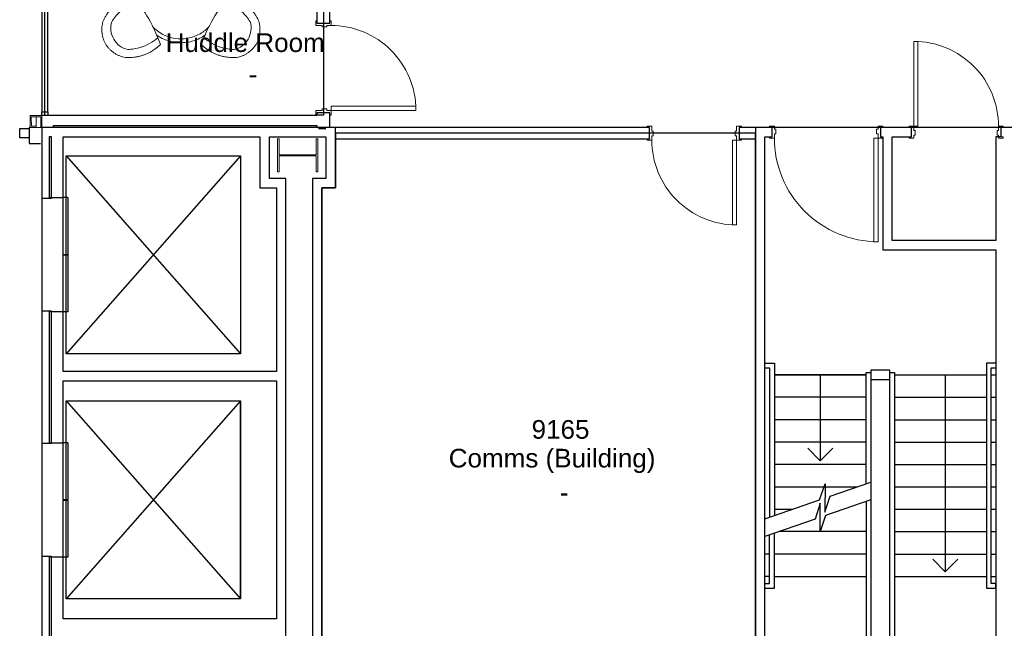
# Model space of a CAD drawing. Header units: inches. Extents: x -1 to 4727, y -3 to 1727.
# Tile 130 of 163: x 3144 to 3562, y 862 to 1120. Entities that reach past the tile are written whole.
import ezdxf

# ---------------------------------------------------------------- set-up
doc = ezdxf.new("R2010")
doc.units = ezdxf.units.IN
doc.header["$LTSCALE"] = 42
doc.header["$MEASUREMENT"] = 0
doc.layers.get('0').update_dxf_attribs({"linetype": 'CONTINUOUS'})
for name, color, linetype in [('A-FLOR-EVTR', 8, 'CONTINUOUS'), ('A-FLOR-STRS', 9, 'CONTINUOUS'), ('I-DOOR', 9, 'CONTINUOUS'), ('I-FURN', 8, 'CONTINUOUS'), ('I-FURN-CHAR', 9, 'CONTINUOUS'), ('I-GLAZ', 8, 'CONTINUOUS'), ('I-WALL', 8, 'CONTINUOUS'), ('Room Names & IDs', 7, 'CONTINUOUS'), ('S-COLS', 7, 'CONTINUOUS'), ('triLabelLayer', 7, 'CONTINUOUS'), ('triMeasuredGrossAreaLayer', 7, 'CONTINUOUS'), ('triSpaceLayer', 7, 'CONTINUOUS')]:
    doc.layers.add(name, color=color, linetype=linetype)
doc.styles.add('PDF Helvetica', font='Helvetica.ttf')
doc.styles.get("Standard").update_dxf_attribs({"font": 'romans.shx'})

# ---------------------------------------------------------------- blocks, each defined once
blk = doc.blocks.new('Single - Plain Panel - Hollow Metal Frame - 3_-0_ x 8_-6_ - Interior-6967556-FURNITURE PLAN - FLOOR 09 - EAST')
at = {"lineweight": 18}
for p, q in [((-18, 38.9375), (-16.25, 38.9375)), ((-18, 2.9375), (-18, 38.9375)), ((-16.25, 2.9375), (-16.25, 38.9375)), ((-18, 2.9375), (-20, 2.9375)), ((-20, 2.9375), (-20, 2.4375)), ((-20, 2.4375), (-19, 2.4375)), ((-19, 2.4375), (-19, -2.4375)), ((-18, 2.9375), (-16.25, 2.9375)), ((-18, 1.1875), (-18, 2.9375)), ((-17.375, 1.1875), (-18, 1.1875)), ((-17.375, -0.8125), (-17.375, 1.1875)), ((18, 1.1875), (17.375, 1.1875)), ((17.375, 1.1875), (17.375, -0.8125)), ((20, 2.9375), (18, 2.9375)), ((18, 2.9375), (18, 1.1875)), ((19, -2.4375), (19, 2.4375)), ((19, 2.4375), (20, 2.4375)), ((20, 2.4375), (20, 2.9375)), ((-19, -2.4375), (-20, -2.4375)), ((-20, -2.4375), (-20, -2.9375)), ((-20, -2.9375), (-18, -2.9375)), ((-18, -2.9375), (-18, -0.8125)), ((-18, -0.8125), (-17.375, -0.8125)), ((17.375, -0.8125), (18, -0.8125)), ((18, -0.8125), (18, -2.9375)), ((18, -2.9375), (20, -2.9375)), ((20, -2.4375), (19, -2.4375)), ((20, -2.9375), (20, -2.4375))]:
    blk.add_line(p, q, dxfattribs=at)
at = {"lineweight": 9}
blk.add_arc((-18, 2.9375), 36, 359.794694, 90, dxfattribs=at)
blk = doc.blocks.new('Table - With Chairs - Round - 36_-2573516-FURNITURE PLAN - FLOOR 09 - EAST')
at = {"lineweight": 9}
for centre, start, end in [((-64.27, 39.4), 319.0923, 340.9077), ((72.22, 39.4), 199.0923, 220.9077), ((3.98, -78.81), 79.0923, 100.9077)]:
    blk.add_arc(centre, 63.02, start, end, dxfattribs=at)
for centre, major_axis, start_param, end_param in [((-16.54, 11.97), (-6.73, 6.22), 5.68358, 6.517561), ((24.49, 11.97), (6.73, 6.22), 6.048809, 6.88279), ((-16.64, 11.78), (-8.75, 2.72), 6.048809, 6.88279), ((24.6, 11.78), (8.75, 2.72), 5.68358, 6.517561), ((3.87, -23.75), (2.02, 8.94), 2.541988, 3.375969), ((4.08, -23.75), (-2.02, 8.94), 2.907216, 3.741198)]:
    blk.add_ellipse(centre, major_axis=major_axis, ratio=0.999075, start_param=start_param, end_param=end_param, dxfattribs=at)
for points, knots in [([(-28.06, 18.5), (-27.83, 18.85), (-27.35, 19.54), (-26.68, 20.33), (-26.1, 20.92), (-25.64, 21.34), (-25.17, 21.74), (-24.68, 22.12), (-24.17, 22.47), (-23.64, 22.79), (-23.1, 23.09), (-22.37, 23.46), (-21.43, 23.84), (-20.64, 24.08), (-20.24, 24.18)], [-1, -1, -1, -1, -0.875, -0.75, -0.6875, -0.625, -0.5625, -0.5, -0.4375, -0.375, -0.3125, -0.25, -0.125, 0, 0, 0, 0]), ([(-20.24, 24.18), (-19.77, 24.23), (-18.83, 24.3), (-17.43, 24.29), (-16.25, 24.2), (-15.32, 24.08), (-14.62, 23.96), (-13.93, 23.82), (-13.24, 23.65), (-12.56, 23.45), (-11.89, 23.23), (-11.23, 22.99), (-10.57, 22.72), (-9.92, 22.43), (-9.29, 22.11), (-8.67, 21.78), (-7.86, 21.29), (-6.87, 20.63), (-5.76, 19.76), (-5.06, 19.12), (-4.72, 18.79)], [-1, -1, -1, -1, -0.916667, -0.833333, -0.75, -0.708333, -0.666667, -0.625, -0.583333, -0.541667, -0.5, -0.458333, -0.416667, -0.375, -0.333333, -0.291667, -0.25, -0.166667, -0.083333, 0, 0, 0, 0]), ([(-5.77, 15.98), (-6.87, 16.88), (-9.23, 18.47), (-13.56, 20.28), (-16.76, 20.83), (-18.58, 20.9)], [-1, -1, -1, -1, -0.7, -0.4, 0, 0, 0, 0]), ([(12.67, 18.79), (13.01, 19.12), (13.71, 19.76), (14.83, 20.63), (15.81, 21.29), (16.62, 21.78), (17.24, 22.11), (17.88, 22.43), (18.52, 22.72), (19.18, 22.99), (19.84, 23.23), (20.51, 23.45), (21.2, 23.65), (21.88, 23.82), (22.57, 23.96), (23.27, 24.08), (24.21, 24.2), (25.38, 24.29), (26.79, 24.3), (27.73, 24.23), (28.2, 24.18)], [-1, -1, -1, -1, -0.916667, -0.833333, -0.75, -0.708333, -0.666667, -0.625, -0.583333, -0.541667, -0.5, -0.458333, -0.416667, -0.375, -0.333333, -0.291667, -0.25, -0.166667, -0.083333, 0, 0, 0, 0]), ([(13.72, 15.98), (14.82, 16.88), (17.18, 18.47), (21.51, 20.28), (24.71, 20.83), (26.54, 20.9)], [-1, -1, -1, -1, -0.7, -0.4, 0, 0, 0, 0]), ([(28.2, 24.18), (28.6, 24.08), (29.38, 23.84), (30.32, 23.46), (31.05, 23.09), (31.59, 22.79), (32.12, 22.47), (32.63, 22.12), (33.12, 21.74), (33.6, 21.34), (34.05, 20.92), (34.64, 20.33), (35.31, 19.54), (35.79, 18.85), (36.01, 18.5)], [-1, -1, -1, -1, -0.875, -0.75, -0.6875, -0.625, -0.5625, -0.5, -0.4375, -0.375, -0.3125, -0.25, -0.125, 0, 0, 0, 0]), ([(-29.07, 8.89), (-29.19, 9.28), (-29.37, 10.08), (-29.51, 11.09), (-29.56, 11.9), (-29.57, 12.52), (-29.55, 13.14), (-29.5, 13.75), (-29.42, 14.37), (-29.32, 14.98), (-29.18, 15.59), (-28.96, 16.39), (-28.61, 17.36), (-28.26, 18.12), (-28.06, 18.5)], [-1, -1, -1, -1, -0.875, -0.75, -0.6875, -0.625, -0.5625, -0.5, -0.4375, -0.375, -0.3125, -0.25, -0.125, 0, 0, 0, 0]), ([(36.01, 18.5), (36.21, 18.12), (36.56, 17.36), (36.91, 16.39), (37.13, 15.59), (37.27, 14.98), (37.38, 14.37), (37.46, 13.75), (37.51, 13.14), (37.52, 12.52), (37.51, 11.9), (37.46, 11.09), (37.33, 10.08), (37.14, 9.28), (37.03, 8.89)], [-1, -1, -1, -1, -0.875, -0.75, -0.6875, -0.625, -0.5625, -0.5, -0.4375, -0.375, -0.3125, -0.25, -0.125, 0, 0, 0, 0]), ([(-16.64, -1.87), (-17.1, -1.74), (-18, -1.45), (-19.32, -0.92), (-20.38, -0.4), (-21.2, 0.06), (-21.81, 0.43), (-22.4, 0.82), (-22.97, 1.24), (-23.54, 1.67), (-24.08, 2.12), (-24.6, 2.6), (-25.11, 3.09), (-25.6, 3.6), (-26.07, 4.13), (-26.52, 4.67), (-27.1, 5.42), (-27.76, 6.39), (-28.47, 7.61), (-28.88, 8.45), (-29.07, 8.89)], [-1, -1, -1, -1, -0.916667, -0.833333, -0.75, -0.708333, -0.666667, -0.625, -0.583333, -0.541667, -0.5, -0.458333, -0.416667, -0.375, -0.333333, -0.291667, -0.25, -0.166667, -0.083333, 0, 0, 0, 0]), ([(-14.73, 0.45), (-16.07, 0.95), (-18.62, 2.2), (-22.35, 5.04), (-24.43, 7.55), (-25.4, 9.09)], [-1, -1, -1, -1, -0.7, -0.4, 0, 0, 0, 0]), ([(22.68, 0.45), (24.02, 0.95), (26.58, 2.2), (30.31, 5.04), (32.38, 7.55), (33.35, 9.09)], [-1, -1, -1, -1, -0.7, -0.4, 0, 0, 0, 0]), ([(37.03, 8.89), (36.83, 8.45), (36.42, 7.61), (35.72, 6.39), (35.05, 5.42), (34.48, 4.67), (34.03, 4.13), (33.56, 3.6), (33.07, 3.09), (32.56, 2.6), (32.03, 2.12), (31.49, 1.67), (30.93, 1.24), (30.35, 0.82), (29.76, 0.43), (29.16, 0.06), (28.33, -0.4), (27.27, -0.92), (25.96, -1.45), (25.05, -1.74), (24.59, -1.87)], [-1, -1, -1, -1, -0.916667, -0.833333, -0.75, -0.708333, -0.666667, -0.625, -0.583333, -0.541667, -0.5, -0.458333, -0.416667, -0.375, -0.333333, -0.291667, -0.25, -0.166667, -0.083333, 0, 0, 0, 0]), ([(-4.99, -16.42), (-5.22, -17.83), (-5.42, -20.67), (-4.82, -25.32), (-3.69, -28.37), (-2.84, -29.99)], [-1, -1, -1, -1, -0.7, -0.4, 0, 0, 0, 0]), ([(12.94, -16.42), (13.18, -17.83), (13.37, -20.67), (12.77, -25.32), (11.64, -28.37), (10.79, -29.99)], [-1, -1, -1, -1, -0.7, -0.4, 0, 0, 0, 0]), ([(-4.85, -33.07), (-5.13, -32.68), (-5.66, -31.9), (-6.36, -30.68), (-6.87, -29.62), (-7.23, -28.75), (-7.48, -28.09), (-7.7, -27.42), (-7.89, -26.74), (-8.07, -26.05), (-8.21, -25.36), (-8.33, -24.66), (-8.43, -23.96), (-8.5, -23.25), (-8.54, -22.55), (-8.56, -21.84), (-8.55, -20.89), (-8.47, -19.71), (-8.27, -18.31), (-8.07, -17.38), (-7.95, -16.92)], [-1, -1, -1, -1, -0.916667, -0.833333, -0.75, -0.708333, -0.666667, -0.625, -0.583333, -0.541667, -0.5, -0.458333, -0.416667, -0.375, -0.333333, -0.291667, -0.25, -0.166667, -0.083333, 0, 0, 0, 0]), ([(15.9, -16.92), (16.02, -17.38), (16.22, -18.31), (16.42, -19.71), (16.5, -20.89), (16.51, -21.84), (16.49, -22.55), (16.45, -23.25), (16.38, -23.96), (16.28, -24.66), (16.16, -25.36), (16.02, -26.05), (15.85, -26.74), (15.65, -27.42), (15.43, -28.09), (15.18, -28.75), (14.82, -29.62), (14.31, -30.68), (13.61, -31.9), (13.09, -32.68), (12.81, -33.07)], [-1, -1, -1, -1, -0.916667, -0.833333, -0.75, -0.708333, -0.666667, -0.625, -0.583333, -0.541667, -0.5, -0.458333, -0.416667, -0.375, -0.333333, -0.291667, -0.25, -0.166667, -0.083333, 0, 0, 0, 0]), ([(3.98, -36.99), (3.55, -36.98), (2.72, -36.9), (1.7, -36.72), (0.9, -36.51), (0.3, -36.32), (-0.28, -36.11), (-0.85, -35.87), (-1.41, -35.61), (-1.95, -35.31), (-2.48, -35), (-3.17, -34.54), (-3.97, -33.92), (-4.57, -33.36), (-4.85, -33.07)], [-1, -1, -1, -1, -0.875, -0.75, -0.6875, -0.625, -0.5625, -0.5, -0.4375, -0.375, -0.3125, -0.25, -0.125, 0, 0, 0, 0]), ([(12.81, -33.07), (12.52, -33.36), (11.92, -33.92), (11.12, -34.54), (10.44, -35), (9.91, -35.31), (9.36, -35.61), (8.8, -35.87), (8.23, -36.11), (7.65, -36.32), (7.05, -36.51), (6.25, -36.72), (5.24, -36.9), (4.4, -36.98), (3.98, -36.99)], [-1, -1, -1, -1, -0.875, -0.75, -0.6875, -0.625, -0.5625, -0.5, -0.4375, -0.375, -0.3125, -0.25, -0.125, 0, 0, 0, 0])]:
    blk.add_open_spline(points, degree=3, knots=knots, dxfattribs=at)
blk = doc.blocks.new('Door - Elevator - Double - 48_ x 84_-2062964-FURNITURE PLAN - FLOOR 09 - EAST')
for p, q in [((-28.15, 5), (-4.03, 5)), ((-28.15, 5), (-28.15, 3)), ((-4.03, 3), (-4.03, 5)), ((-3.78, 5), (20.35, 5)), ((-3.78, 3), (-3.78, 5)), ((20.35, 5), (20.35, 3)), ((-4.03, 3), (-28.15, 3)), ((20.35, 3), (-3.78, 3))]:
    blk.add_line(p, q)
blk = doc.blocks.new('Rectangular Mullion - IOC - Typical-7565971-FURNITURE PLAN - FLOOR 09 - EAST')
at = {"lineweight": 18}
for p, q in [((0, 1.25), (-1.5625, 1.25)), ((-1.5625, 1.25), (-1.5625, -1.25)), ((0, -1.25), (0, 1.25)), ((-1.5625, -1.25), (0, -1.25))]:
    blk.add_line(p, q, dxfattribs=at)
blk = doc.blocks.new('CISCO Running Light vertical - CISCO Running Light vertical 5_-5573628-FURNITURE PLAN - FLOOR 09 - EAST')
at = {"lineweight": 9}
for p, q in [((3474.51, 864.17), (3469.59, 863.32)), ((3469.59, 863.32), (3470.43, 858.39)), ((3470.16, 862.91), (3474.11, 863.59)), ((3470.84, 858.97), (3470.16, 862.91)), ((3472.13, 863.25), (3474.11, 863.59)), ((3472.89, 858.82), (3472.13, 863.25)), ((3474.11, 863.59), (3474.87, 859.15)), ((3474.11, 863.59), (3474.87, 859.15)), ((3475.36, 859.24), (3474.51, 864.17)), ((3470.43, 858.39), (3472.89, 858.82)), ((3472.81, 859.31), (3470.84, 858.97)), ((3472.89, 858.82), (3472.81, 859.31)), ((3474.87, 859.15), (3472.89, 858.82)), ((3474.87, 859.15), (3475.36, 859.24))]:
    blk.add_line(p, q, dxfattribs=at)
blk = doc.blocks.new('W-Wide Flange-Column - W14X100-2731370-FURNITURE PLAN - FLOOR 09 - EAST')
at = {"lineweight": 18}
for p, q in [((7, 8.5), (-7, 8.5)), ((-7, 8.5), (-7, 7.79)), ((7, 7.79), (7, 8.5)), ((-7, 7.79), (-0.22, 7.79)), ((-0.22, 7.79), (-0.22, -7.79)), ((0.22, -7.79), (0.22, 7.79)), ((0.22, 7.79), (7, 7.79)), ((-0.22, -7.79), (-7, -7.79)), ((-7, -7.79), (-7, -8.5)), ((7, -7.79), (0.22, -7.79)), ((7, -8.5), (7, -7.79)), ((-7, -8.5), (7, -8.5))]:
    blk.add_line(p, q, dxfattribs=at)
blk = doc.blocks.new('columns')
at = {"layer": 'S-COLS', "rotation": 270.0000000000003}
blk.add_blockref('W-Wide Flange-Column - W14X100-2731370-FURNITURE PLAN - FLOOR 09 - EAST', (3729.63, 642.64), dxfattribs=at)

msp = doc.modelspace()

# ---------------------------------------------------------------- linework, layer by layer
at = {"layer": 'A-FLOR-EVTR'}
for p, q in [((3163.75, 978.5), (3163.75, 1062.5)), ((3163.75, 1062.5), (3237.75, 1062.5)), ((3163.75, 1062.5), (3237.75, 1062.5)), ((3163.75, 978.5), (3163.75, 1062.5)), ((3163.75, 1062.5), (3237.75, 978.5)), ((3237.75, 1062.5), (3163.75, 978.5)), ((3237.75, 1062.5), (3237.75, 978.5)), ((3237.75, 1062.5), (3237.75, 978.5)), ((3237.75, 978.5), (3163.75, 978.5)), ((3237.75, 978.5), (3163.75, 978.5)), ((3163.75, 874.5), (3163.75, 958.5)), ((3163.75, 958.5), (3237.75, 958.5)), ((3163.75, 958.5), (3237.75, 958.5)), ((3163.75, 874.5), (3163.75, 958.5)), ((3163.75, 958.5), (3237.75, 874.5)), ((3237.75, 958.5), (3163.75, 874.5)), ((3237.75, 958.5), (3237.75, 874.5)), ((3237.75, 958.5), (3237.75, 874.5)), ((3237.75, 874.5), (3237.75, 958.5)), ((3237.75, 874.5), (3163.75, 874.5)), ((3237.75, 874.5), (3163.75, 874.5))]:
    msp.add_line(p, q, dxfattribs=at)
at = {"layer": 'A-FLOR-STRS'}
for p, q in [((3460.25, 974.5), (3464.25, 974.5)), ((3460.25, 974.5), (3464.25, 974.5)), ((3464.25, 974.5), (3464.25, 909.8)), ((3464.25, 974.5), (3464.25, 909.8)), ((3558.25, 974.5), (3554.25, 974.5)), ((3554.25, 974.5), (3554.25, 879)), ((3558.25, 974.5), (3554.25, 974.5)), ((3554.25, 974.5), (3554.25, 879)), ((3460.25, 972.5), (3462.25, 972.5)), ((3460.25, 972.5), (3462.25, 972.5)), ((3462.25, 972.5), (3462.25, 909.11)), ((3462.25, 972.5), (3462.25, 909.11)), ((3464.25, 969.5), (3503.25, 969.5)), ((3503.25, 969.5), (3464.25, 969.5)), ((3464.25, 969.5), (3503.25, 969.5)), ((3503.25, 969.5), (3464.25, 969.5)), ((3483.75, 969.5), (3483.75, 933.12)), ((3483.75, 969.5), (3483.75, 933.12)), ((3503.25, 923.28), (3503.25, 970.5)), ((3503.25, 970.5), (3505.25, 970.5)), ((3503.25, 923.28), (3503.25, 970.5)), ((3503.25, 970.5), (3505.25, 970.5)), ((3505.25, 971.5), (3505.25, 752.5)), ((3513.25, 971.5), (3505.25, 971.5)), ((3505.25, 971.5), (3505.25, 752.5)), ((3513.25, 971.5), (3505.25, 971.5)), ((3513.25, 752.5), (3513.25, 971.5)), ((3513.25, 752.5), (3513.25, 971.5)), ((3513.25, 970.5), (3515.25, 970.5)), ((3513.25, 970.5), (3515.25, 970.5)), ((3515.25, 970.5), (3515.25, 812.06)), ((3515.25, 970.5), (3515.25, 812.06)), ((3515.25, 969.5), (3554.25, 969.5)), ((3515.25, 969.5), (3554.25, 969.5)), ((3536.75, 969.5), (3536.75, 886.01)), ((3536.75, 969.5), (3536.75, 886.01)), ((3556.25, 881), (3556.25, 972.5)), ((3556.25, 972.5), (3558.25, 972.5)), ((3556.25, 881), (3556.25, 972.5)), ((3556.25, 972.5), (3558.25, 972.5)), ((3556.25, 969.5), (3558.25, 969.5)), ((3556.25, 969.5), (3558.25, 969.5)), ((3505.25, 967.5), (3513.25, 967.5)), ((3505.25, 967.5), (3513.25, 967.5)), ((3503.25, 960), (3464.25, 960)), ((3503.25, 960), (3464.25, 960)), ((3515.25, 960), (3554.25, 960)), ((3515.25, 960), (3554.25, 960)), ((3556.25, 960), (3558.25, 960)), ((3556.25, 960), (3558.25, 960)), ((3503.25, 950.5), (3464.25, 950.5)), ((3503.25, 950.5), (3464.25, 950.5)), ((3515.25, 950.5), (3554.25, 950.5)), ((3515.25, 950.5), (3554.25, 950.5)), ((3556.25, 950.5), (3558.25, 950.5)), ((3556.25, 950.5), (3558.25, 950.5)), ((3503.25, 941), (3464.25, 941)), ((3503.25, 941), (3464.25, 941)), ((3515.25, 941), (3554.25, 941)), ((3515.25, 941), (3554.25, 941)), ((3556.25, 941), (3558.25, 941)), ((3556.25, 941), (3558.25, 941)), ((3483.75, 933.12), (3478.45, 938.43)), ((3483.75, 933.12), (3478.45, 938.43)), ((3483.75, 933.12), (3489.05, 938.43)), ((3483.75, 933.12), (3489.05, 938.43)), ((3503.25, 931.5), (3464.25, 931.5)), ((3503.25, 931.5), (3464.25, 931.5)), ((3515.25, 931.5), (3554.25, 931.5)), ((3515.25, 931.5), (3554.25, 931.5)), ((3556.25, 931.5), (3558.25, 931.5)), ((3556.25, 931.5), (3558.25, 931.5)), ((3483.47, 916.44), (3485.74, 923.28)), ((3483.47, 916.44), (3485.74, 923.28)), ((3485.74, 923.28), (3485.72, 911.22)), ((3485.74, 923.28), (3485.72, 911.22)), ((3487.97, 918), (3505.25, 923.97)), ((3487.97, 918), (3505.25, 923.97)), ((3464.25, 922), (3499.56, 922)), ((3464.25, 922), (3499.56, 922)), ((3515.25, 922), (3554.25, 922)), ((3515.25, 922), (3554.25, 922)), ((3556.25, 922), (3558.25, 922)), ((3556.25, 922), (3558.25, 922)), ((3460.25, 908.42), (3483.47, 916.44)), ((3460.25, 908.42), (3483.47, 916.44)), ((3483.75, 915.06), (3481.5, 908.28)), ((3483.75, 915.06), (3481.5, 908.28)), ((3483.75, 903.06), (3483.75, 915.06)), ((3483.75, 903.06), (3483.75, 915.06)), ((3485.72, 911.22), (3487.97, 918)), ((3485.72, 911.22), (3487.97, 918)), ((3505.25, 916.49), (3486, 909.84)), ((3505.25, 916.49), (3486, 909.84)), ((3503.25, 915.79), (3503.25, 753.5)), ((3503.25, 915.79), (3503.25, 753.5)), ((3464.25, 912.5), (3472.06, 912.5)), ((3464.25, 912.5), (3472.06, 912.5)), ((3515.25, 912.5), (3554.25, 912.5)), ((3515.25, 912.5), (3554.25, 912.5)), ((3556.25, 912.5), (3558.25, 912.5)), ((3556.25, 912.5), (3558.25, 912.5)), ((3481.5, 908.28), (3460.25, 900.94)), ((3481.5, 908.28), (3460.25, 900.94)), ((3486, 909.84), (3483.75, 903.06)), ((3486, 909.84), (3483.75, 903.06)), ((3503.25, 903), (3466.21, 903)), ((3503.25, 903), (3466.21, 903)), ((3515.25, 903), (3554.25, 903)), ((3515.25, 903), (3554.25, 903)), ((3556.25, 903), (3558.25, 903)), ((3556.25, 903), (3558.25, 903)), ((3462.25, 881), (3462.25, 901.63)), ((3462.25, 881), (3462.25, 901.63)), ((3464.25, 879), (3464.25, 902.32)), ((3464.25, 879), (3464.25, 902.32)), ((3462.25, 893.5), (3460.25, 893.5)), ((3462.25, 893.5), (3460.25, 893.5)), ((3503.25, 893.5), (3464.25, 893.5)), ((3503.25, 893.5), (3464.25, 893.5)), ((3515.25, 893.5), (3554.25, 893.5)), ((3515.25, 893.5), (3554.25, 893.5)), ((3536.75, 886.01), (3531.45, 891.31)), ((3536.75, 886.01), (3531.45, 891.31)), ((3536.75, 886.01), (3542.05, 891.31)), ((3536.75, 886.01), (3542.05, 891.31)), ((3556.25, 893.5), (3558.25, 893.5)), ((3556.25, 893.5), (3558.25, 893.5)), ((3462.25, 884), (3460.25, 884)), ((3462.25, 884), (3460.25, 884)), ((3464.25, 884), (3503.25, 884)), ((3464.25, 884), (3503.25, 884)), ((3515.25, 884), (3554.25, 884)), ((3515.25, 884), (3554.25, 884)), ((3556.25, 884), (3558.25, 884)), ((3556.25, 884), (3558.25, 884)), ((3460.25, 881), (3462.25, 881)), ((3460.25, 881), (3462.25, 881)), ((3460.25, 879), (3464.25, 879)), ((3460.25, 879), (3464.25, 879)), ((3554.25, 879), (3558.25, 879)), ((3554.25, 879), (3558.25, 879)), ((3558.25, 881), (3556.25, 881)), ((3558.25, 881), (3556.25, 881)), ((3558.25, 879), (3558.25, 881)), ((3558.25, 879), (3558.25, 881))]:
    msp.add_line(p, q, dxfattribs=at)
at = {"layer": 'I-DOOR', "lineweight": 18}
for p, q in [((3269.68, 1117.75), (3269.68, 1119.75)), ((3269.68, 1119.75), (3270.18, 1119.75)), ((3270.18, 1119.75), (3270.18, 1118.75)), ((3275.68, 1119.75), (3276.18, 1119.75)), ((3275.68, 1118.75), (3275.68, 1119.75)), ((3276.18, 1119.75), (3276.18, 1117.75)), ((3272.43, 1117.75), (3269.68, 1117.75)), ((3270.18, 1118.75), (3275.68, 1118.75)), ((3272.43, 1117.13), (3272.43, 1117.75)), ((3274.43, 1117.13), (3272.43, 1117.13)), ((3274.43, 1117.75), (3274.43, 1117.13)), ((3276.18, 1117.75), (3274.43, 1117.75)), ((3523.37, 1111), (3525.12, 1111)), ((3523.37, 1075), (3523.37, 1111)), ((3525.12, 1075), (3525.12, 1111)), ((3272.43, 1082.38), (3274.43, 1082.38)), ((3272.43, 1081.75), (3272.43, 1082.38)), ((3274.43, 1082.38), (3274.43, 1081.75)), ((3276.18, 1083.5), (3312.18, 1083.5)), ((3276.18, 1081.75), (3276.18, 1083.5)), ((3312.18, 1081.75), (3312.18, 1083.5)), ((3269.68, 1081.75), (3272.43, 1081.75)), ((3269.68, 1079.75), (3269.68, 1081.75)), ((3270.18, 1079.75), (3269.68, 1079.75)), ((3270.18, 1080.75), (3270.18, 1079.75)), ((3275.68, 1080.75), (3270.18, 1080.75)), ((3274.43, 1081.75), (3276.18, 1081.75)), ((3275.68, 1079.75), (3275.68, 1080.75)), ((3276.18, 1079.75), (3275.68, 1079.75)), ((3276.18, 1081.75), (3312.18, 1081.75)), ((3276.18, 1081.75), (3276.18, 1079.75)), ((3462.25, 1075), (3462.25, 1074.5)), ((3464.25, 1075), (3462.25, 1075)), ((3462.25, 1074.5), (3463.25, 1074.5)), ((3463.25, 1074.5), (3463.25, 1070.5)), ((3464.25, 1073.75), (3464.25, 1075)), ((3464.88, 1073.75), (3464.25, 1073.75)), ((3464.88, 1071.75), (3464.88, 1073.75)), ((3508.25, 1073.75), (3507.62, 1073.75)), ((3507.62, 1073.75), (3507.62, 1071.75)), ((3510.25, 1075), (3508.25, 1075)), ((3508.25, 1075), (3508.25, 1073.75)), ((3509.25, 1070.5), (3509.25, 1074.5)), ((3509.25, 1074.5), (3510.25, 1074.5)), ((3510.25, 1074.5), (3510.25, 1075)), ((3523.37, 1075), (3521.38, 1075)), ((3521.38, 1075), (3521.38, 1074.5)), ((3521.38, 1074.5), (3522.38, 1074.5)), ((3522.38, 1074.5), (3522.38, 1070.5)), ((3523.37, 1075), (3525.12, 1075)), ((3523.37, 1073.25), (3523.37, 1075)), ((3561.38, 1075), (3559.38, 1075)), ((3559.38, 1075), (3559.38, 1073.25)), ((3560.37, 1070.5), (3560.37, 1074.5)), ((3560.37, 1074.5), (3561.38, 1074.5)), ((3561.38, 1074.5), (3561.38, 1075)), ((3463.25, 1070.5), (3462.25, 1070.5)), ((3462.25, 1070.5), (3462.25, 1070)), ((3462.25, 1070), (3464.25, 1070)), ((3464.25, 1070), (3464.25, 1071.75)), ((3464.25, 1071.75), (3464.88, 1071.75)), ((3506.5, 1070), (3506.5, 1026)), ((3508.25, 1070), (3506.5, 1070)), ((3507.62, 1071.75), (3508.25, 1071.75)), ((3508.25, 1071.75), (3508.25, 1070)), ((3508.25, 1070), (3508.25, 1026)), ((3508.25, 1070), (3510.25, 1070)), ((3510.25, 1070.5), (3509.25, 1070.5)), ((3510.25, 1070), (3510.25, 1070.5)), ((3522.38, 1070.5), (3521.38, 1070.5)), ((3521.38, 1070.5), (3521.38, 1070)), ((3521.38, 1070), (3523.37, 1070)), ((3524, 1073.25), (3523.37, 1073.25)), ((3523.37, 1070), (3523.37, 1071.25)), ((3523.37, 1071.25), (3524, 1071.25)), ((3524, 1071.25), (3524, 1073.25)), ((3559.38, 1073.25), (3558.75, 1073.25)), ((3558.75, 1073.25), (3558.75, 1071.25)), ((3558.75, 1071.25), (3559.38, 1071.25)), ((3559.38, 1071.25), (3559.38, 1070)), ((3559.38, 1070), (3561.38, 1070)), ((3561.38, 1070.5), (3560.37, 1070.5)), ((3561.38, 1070), (3561.38, 1070.5)), ((3508.25, 1026), (3506.5, 1026))]:
    msp.add_line(p, q, dxfattribs=at)
at = {"layer": 'I-DOOR', "lineweight": 9}
for centre, radius, start, end in [((3276.18, 1081.75), 36, 0, 90.2053), ((3212.47, 1128.43), 18, 236.0526, 237.4095)]:
    msp.add_arc(centre, radius, start, end, dxfattribs=at)
at = {"layer": 'I-DOOR', "lineweight": 18}
for centre, radius, start, end in [((3523.37, 1075), 36, 359.7947, 90), ((3508.25, 1070), 44, 179.832, 270)]:
    msp.add_arc(centre, radius, start, end, dxfattribs=at)
at = {"layer": 'I-FURN', "lineweight": 9, "flags": 128}
for points in [[(3202.22, 1113.64), (3202.63, 1113.36), (3203.24, 1112.98), (3203.87, 1112.62), (3204.51, 1112.29), (3205.16, 1111.98), (3205.82, 1111.7), (3206.5, 1111.45), (3207.18, 1111.23), (3207.87, 1111.03), (3208.57, 1110.86), (3209.28, 1110.72), (3209.99, 1110.6), (3210.7, 1110.52), (3211.42, 1110.46), (3212.14, 1110.44), (3212.86, 1110.44), (3213.58, 1110.47), (3214.3, 1110.53), (3215.01, 1110.61), (3215.72, 1110.73), (3216.43, 1110.87), (3217.13, 1111.05), (3217.82, 1111.25), (3218.5, 1111.48), (3219.18, 1111.73), (3219.84, 1112.01), (3220.49, 1112.32), (3221.13, 1112.65), (3221.47, 1112.84)], [(3221.47, 1112.84), (3222.08, 1113.22), (3222.68, 1113.61)]]:
    msp.add_lwpolyline(points, dxfattribs=at)
at = {"layer": 'I-FURN', "lineweight": 9}
for radius, start, end in [(16.35, 222.5215, 300), (16.35, 300, 317.4785), (18, 240.7895, 241.2633), (18, 255, 255.3886), (18, 268.8541, 269.2105), (18, 273.9474, 274.122)]:
    msp.add_arc((3212.47, 1128.43), radius, start, end, dxfattribs=at)
at = {"layer": 'I-GLAZ', "lineweight": 9}
for p, q in [((3153.5, 1142.05), (3153.5, 1109.05)), ((3156, 1142.05), (3156, 1109.05)), ((3153.5, 1109.05), (3153.5, 1081.06)), ((3156, 1109.05), (3156, 1081.06))]:
    msp.add_line(p, q, dxfattribs=at)
at = {"layer": 'I-GLAZ'}
for points in [[(3156, 1142.05), (3153.5, 1142.05), (3153.5, 1081.06), (3156, 1081.06)], [(3156, 1079.5), (3153.5, 1079.5), (3153.5, 1081.06), (3156, 1081.06)], [(3144.06, 1074.06), (3148.06, 1074.06), (3148.06, 1070.06), (3144.06, 1070.06)]]:
    msp.add_lwpolyline(points, close=True, dxfattribs=at)
at = {"layer": 'I-WALL'}
for p, q in [((3275.68, 1118.75), (3275.68, 1206.06)), ((3270.18, 1145.81), (3270.18, 1118.75)), ((3270.18, 1118.75), (3275.68, 1118.75)), ((3270.18, 1079.5), (3153.5, 1079.5)), ((3270.18, 1080.75), (3270.18, 1079.5)), ((3275.68, 1080.75), (3270.18, 1080.75)), ((3275.68, 1074.5), (3275.68, 1080.75)), ((3148.5, 1074.5), (3148.06, 1074.5)), ((3148.06, 1074.5), (3148.06, 1067.75)), ((3154.12, 1074.5), (3153.5, 1074.5)), ((3270.8, 1074.5), (3157.75, 1074.5)), ((3158.38, 1074.5), (3158.38, 1075.25)), ((3158.38, 1075.25), (3270.18, 1075.25)), ((3270.18, 1075.25), (3270.18, 1074.5)), ((3274, 1073.88), (3270.8, 1073.88)), ((3278, 1074.5), (3275.68, 1074.5)), ((3278, 1073.88), (3278, 1074.5)), ((3411.25, 1074.5), (3278, 1074.5)), ((3411.25, 1069.62), (3411.25, 1074.5)), ((3456.25, 1074.5), (3449.25, 1074.5)), ((3449.25, 1074.5), (3449.25, 1069.62)), ((3463.25, 1074.5), (3456.25, 1074.5)), ((3463.25, 1070.5), (3463.25, 1074.5)), ((3522.38, 1074.5), (3509.25, 1074.5)), ((3509.25, 1074.5), (3509.25, 1070.5)), ((3522.38, 1070.5), (3522.38, 1074.5)), ((3629, 1074.5), (3560.37, 1074.5)), ((3560.37, 1074.5), (3560.37, 1070.5)), ((3157.5, 1070.5), (3156.5, 1070.5)), ((3156.5, 1070.5), (3156.5, 1044.75)), ((3157.5, 1044.5), (3157.5, 1070.5)), ((3162.5, 1070.5), (3246, 1070.5)), ((3162.5, 1044.75), (3162.5, 1070.5)), ((3246, 1070.5), (3246, 1048.88)), ((3250, 1070.5), (3274, 1070.5)), ((3250, 1052.88), (3250, 1070.5)), ((3274, 1070.5), (3274, 1052.88)), ((3278, 1048.88), (3278, 1070.25)), ((3278, 1069.62), (3411.25, 1069.62)), ((3449.25, 1069.62), (3456.25, 1069.62)), ((3456.25, 1070.25), (3456.25, 818.5)), ((3460.25, 653.06), (3460.25, 1070.5)), ((3460.25, 1070.5), (3463.25, 1070.5)), ((3509.25, 1070.5), (3510.25, 1070.5)), ((3510.25, 1070.5), (3510.25, 1022.5)), ((3514.25, 1026.5), (3514.25, 1070.5)), ((3514.25, 1070.5), (3522.38, 1070.5)), ((3558.25, 1070.5), (3558.25, 1026.5)), ((3560.37, 1070.5), (3558.25, 1070.5)), ((3148.06, 1067.75), (3152.88, 1067.75)), ((3153.5, 1068.37), (3153.5, 1044.5)), ((3257, 1052.88), (3250, 1052.88)), ((3257, 671.12), (3257, 1052.88)), ((3274, 1052.88), (3268.25, 1052.88)), ((3268.25, 1052.88), (3268.25, 671.12)), ((3246, 1048.88), (3253, 1048.88)), ((3253, 1048.88), (3253, 971)), ((3272.25, 1048.88), (3278, 1048.88)), ((3272.25, 818.5), (3272.25, 1048.88)), ((3153.5, 1044.5), (3157.5, 1044.5)), ((3156.5, 1044.75), (3162.5, 1044.75)), ((3558.25, 1026.5), (3514.25, 1026.5)), ((3510.25, 1022.5), (3558.25, 1022.5)), ((3558.25, 1022.5), (3558.25, 701.5)), ((3153.5, 996.5), (3153.5, 940.5)), ((3157.5, 996.5), (3153.5, 996.5)), ((3162.5, 996.25), (3156.5, 996.25)), ((3156.5, 996.25), (3156.5, 940.75)), ((3157.5, 940.5), (3157.5, 996.5)), ((3162.5, 971), (3162.5, 996.25)), ((3253, 971), (3162.5, 971)), ((3162.5, 940.75), (3162.5, 967)), ((3162.5, 967), (3253, 967)), ((3253, 967), (3253, 866)), ((3153.5, 940.5), (3157.5, 940.5)), ((3156.5, 940.75), (3162.5, 940.75)), ((3153.5, 892.5), (3153.5, 852)), ((3157.5, 892.5), (3153.5, 892.5)), ((3162.5, 892.25), (3156.5, 892.25)), ((3156.5, 892.25), (3156.5, 831.75)), ((3157.5, 831.5), (3157.5, 892.5)), ((3162.5, 866), (3162.5, 892.25)), ((3253, 866), (3162.5, 866))]:
    msp.add_line(p, q, dxfattribs=at)
at = {"layer": 'triMeasuredGrossAreaLayer'}
msp.add_lwpolyline([(3626, 1074.5), (3558.25, 1074.5), (3514.25, 1074.5), (3456.25, 1074.5), (3456.25, 652), (3278, 652), (3278, 675.12), (3272.25, 675.12), (3272.25, 1048.88), (3278, 1048.88), (3278, 1074.5), (3153.5, 1074.5), (3153.5, 649.5), (3014, 649.5)], dxfattribs=at)
at = {"layer": 'triSpaceLayer'}
for points in [[(3214.45, 1203.31), (3272.93, 1203.31), (3272.93, 1079.75), (3270.18, 1079.75), (3270.18, 1079.5), (3154.75, 1079.5), (3154.75, 1143.61)], [(3272.25, 816), (3456.25, 816), (3456.25, 1072.06), (3278, 1072.06), (3278, 1048.88), (3272.25, 1048.88)]]:
    msp.add_lwpolyline(points, close=True, dxfattribs=at)

# ---------------------------------------------------------------- block references
at = {"layer": 'I-DOOR'}
for name, p, rotation in [('Single - Plain Panel - Hollow Metal Frame - 3_-0_ x 8_-6_ - Interior-6967556-FURNITURE PLAN - FLOOR 09 - EAST', (3430.25, 1072.06), 180), ('Door - Elevator - Double - 48_ x 84_-2062964-FURNITURE PLAN - FLOOR 09 - EAST', (3159.5, 1016.6), 269.9999999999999), ('Door - Elevator - Double - 48_ x 84_-2062964-FURNITURE PLAN - FLOOR 09 - EAST', (3159.5, 912.6), 269.9999999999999)]:
    msp.add_blockref(name, p, dxfattribs=dict(at, rotation=rotation))
at = {"layer": 'I-FURN', "lineweight": 9, "rotation": 350.2846477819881}
msp.add_blockref('CISCO Running Light vertical - CISCO Running Light vertical 5_-5573628-FURNITURE PLAN - FLOOR 09 - EAST', (-417.01, 814.06), dxfattribs=at)
at = {"layer": 'I-FURN-CHAR', "rotation": 299.9999999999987}
msp.add_blockref('Table - With Chairs - Round - 36_-2573516-FURNITURE PLAN - FLOOR 09 - EAST', (3210.48, 1131.88), dxfattribs=at)
at = {"layer": 'I-GLAZ', "rotation": 270.0000000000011}
msp.add_blockref('Rectangular Mullion - IOC - Typical-7565971-FURNITURE PLAN - FLOOR 09 - EAST', (3154.75, 1079.5), dxfattribs=at)
at = {"layer": 'S-COLS'}
msp.add_blockref('columns', (-467.63, 420), dxfattribs=at)

# ---------------------------------------------------------------- texts
at = {"layer": 'Room Names & IDs', "attachment_point": 4, "style": 'PDF Helvetica'}
for s, insert, char_height in [('Huddle Room', (3206, 1110.4), 7.9024), ('-', (3241.21, 1097.07), 7.9), ('9165', (3361.25, 946.33), 7.902), ('Comms (Building)', (3326.09, 933), 7.9024), ('-', (3373.27, 919.67), 7.9)]:
    msp.add_mtext(s, dxfattribs=dict(at, insert=insert, char_height=char_height))
at = {"layer": 'triLabelLayer', "color": 7, "insert": (3364.25, 944.03), "char_height": 10, "attachment_point": 5}
msp.add_mtext('{\\fSansSerif;\\H0.01;}', dxfattribs=at)

doc.saveas('drawing.dxf')
